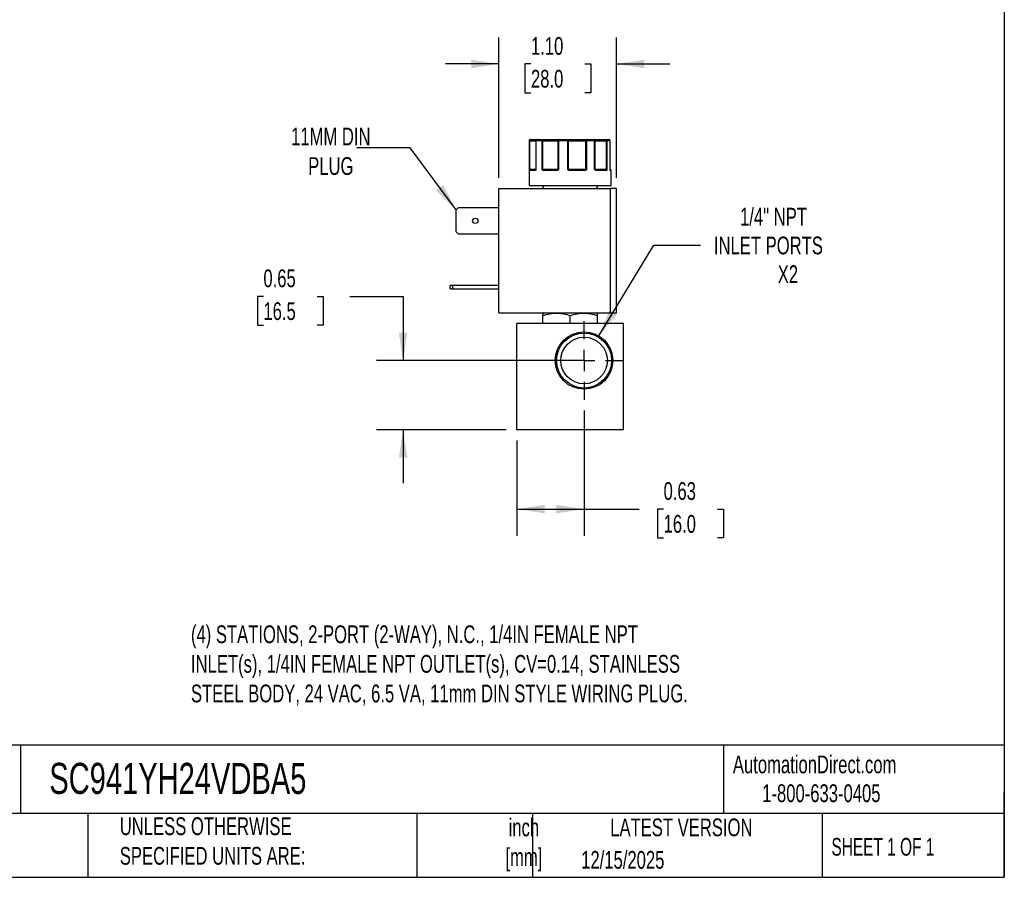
# Model space of a CAD drawing. Header units: inches. Extents: x 0.5 to 21.5, y 0.5 to 16.5.
# Tile 16 of 22: x 12.3 to 21.5, y 0.5 to 8.6. Entities that reach past the tile are written whole.
import ezdxf

# ---------------------------------------------------------------- set-up
doc = ezdxf.new("R2010")
doc.units = ezdxf.units.IN
doc.header["$LTSCALE"] = 2
doc.header["$MEASUREMENT"] = 0
doc.linetypes.add('SLD-Center', pattern=[0.75, 0.6, -0.05, 0.05, -0.05])
doc.linetypes.add('SLD-Solid', pattern=[0])
doc.layers.add('CENTER', color=40, linetype='SLD-Center')
doc.layers.add('DIMENSIONS', color=140, linetype='SLD-Solid', lineweight=25)
doc.layers.add('TEXT', color=140, linetype='SLD-Solid', lineweight=25)
doc.styles.add('SLDTEXTSTYLE0', font='TXT', dxfattribs={"width": 0.7})
doc.styles.add('SLDTEXTSTYLE1', font='TXT', dxfattribs={"width": 0.65})
doc.dimstyles.new('SLDDIMSTYLE0', dxfattribs={"dimtxt": 0.169922, "dimasz": 0.26, "dimexe": 0, "dimexo": 0.0625, "dimgap": 0.04248, "dimtad": 0, "dimtih": 1, "dimtoh": 1, "dimrnd": 1e-09, "dimdsep": 46, "dimtxsty": 'SLDTEXTSTYLE0', "dimsah": 1, "dimcen": 0.09, "dimadec": 0, "dimazin": 2, "dimtfac": 1, "dimtmove": 0, "dimatfit": 0, "dimfxl": 0, "dimfrac": 2, "dimtolj": 1, "dimtzin": 12, "dimarcsym": 0})
doc.dimstyles.new('SLDDIMSTYLE3', dxfattribs={"dimtxt": 0.169922, "dimasz": 0.26, "dimexe": 0, "dimexo": 0.0625, "dimgap": 0.04248, "dimtad": 0, "dimtih": 1, "dimtoh": 1, "dimrnd": 1e-09, "dimzin": 4, "dimdsep": 46, "dimtxsty": 'SLDTEXTSTYLE0', "dimsah": 1, "dimcen": 0.09, "dimadec": 0, "dimazin": 1, "dimtfac": 1, "dimtmove": 0, "dimatfit": 0, "dimfxl": 0, "dimfrac": 2, "dimtolj": 1, "dimtzin": 12, "dimarcsym": 0})
doc.dimstyles.new('SLDDIMSTYLE4', dxfattribs={"dimtxt": 0.169922, "dimasz": 0.26, "dimexe": 0, "dimexo": 0.0625, "dimgap": 0.04248, "dimtad": 0, "dimtih": 1, "dimtoh": 1, "dimrnd": 1e-09, "dimzin": 12, "dimdsep": 46, "dimtxsty": 'SLDTEXTSTYLE0', "dimsah": 1, "dimcen": 0, "dimadec": 0, "dimazin": 3, "dimtfac": 1, "dimtofl": 0, "dimtmove": 0, "dimatfit": 3, "dimfxl": 0, "dimfrac": 2, "dimtolj": 1, "dimtzin": 12, "dimarcsym": 0})
doc.dimstyles.new('SLDDIMSTYLE5', dxfattribs={"dimtxt": 0.169922, "dimasz": 0.26, "dimexe": 0, "dimexo": 0.0625, "dimgap": 0.04248, "dimtad": 0, "dimtih": 1, "dimtoh": 1, "dimrnd": 1e-09, "dimdsep": 46, "dimtxsty": 'SLDTEXTSTYLE0', "dimsah": 1, "dimcen": 0.09, "dimadec": 0, "dimazin": 2, "dimtfac": 1, "dimtofl": 0, "dimtmove": 0, "dimatfit": 3, "dimfxl": 0, "dimfrac": 2, "dimtolj": 1, "dimtzin": 12, "dimarcsym": 0})
doc.dimstyles.new('SLDDIMSTYLE6', dxfattribs={"dimtxt": 0.18, "dimasz": 0.26, "dimexe": 0, "dimexo": 0.0625, "dimgap": 0, "dimtad": 0, "dimtih": 1, "dimtoh": 1, "dimdec": 0, "dimrnd": 1e-09, "dimzin": 0, "dimdsep": 46, "dimtxsty": 'Standard', "dimsah": 1, "dimcen": 0.09, "dimadec": 0, "dimazin": 0, "dimtfac": 0.26, "dimtdec": 0, "dimtofl": 0, "dimtmove": 0, "dimatfit": 3, "dimfxl": 0, "dimfrac": 2, "dimtolj": 1, "dimtzin": 0, "dimarcsym": 0})

# ---------------------------------------------------------------- blocks, each defined once
blk = doc.blocks.new('_D_8')
at = {"layer": 'DIMENSIONS'}
for p, q in [((14.5457, 5.9557), (14.4887, 5.9557)), ((14.4887, 5.9557), (14.4887, 5.6857)), ((15.0507, 5.9557), (15.1077, 5.9557)), ((15.1077, 5.9557), (15.1077, 5.6857)), ((15.3571, 5.9557), (15.8571, 5.9557)), ((15.8571, 5.9557), (15.8571, 5.3534)), ((14.4887, 5.6857), (14.5457, 5.6857)), ((15.1077, 5.6857), (15.0507, 5.6857)), ((17.4554, 5.3534), (15.6071, 5.3534)), ((16.8254, 4.7024), (15.6071, 4.7024)), ((15.8571, 4.7024), (15.8571, 4.2024))]:
    blk.add_line(p, q, dxfattribs=at)
for points in [[(15.8571, 5.3534), (15.8971, 5.6134), (15.8171, 5.6134)], [(15.8571, 4.7024), (15.8171, 4.4424), (15.8971, 4.4424)]]:
    blk.add_solid(points, dxfattribs=at)
at = {"layer": 'DIMENSIONS', "char_height": 0.16667, "attachment_point": 1, "style": 'SLDTEXTSTYLE0'}
for s, insert in [('0.65', (14.5457, 6.2086)), ('16.5', (14.5457, 5.9005))]:
    blk.add_mtext(s, dxfattribs=dict(at, insert=insert))
blk = doc.blocks.new('_D_9')
at = {"layer": 'DIMENSIONS'}
for p, q in [((17.5554, 4.8835), (17.5554, 3.7078)), ((16.9254, 4.6024), (16.9254, 3.7078)), ((16.9254, 3.9578), (17.5554, 3.9578)), ((17.5554, 3.9578), (18.0716, 3.9578)), ((18.3019, 3.9578), (18.2448, 3.9578)), ((18.2448, 3.9578), (18.2448, 3.6878)), ((18.8068, 3.9578), (18.8639, 3.9578)), ((18.8639, 3.9578), (18.8639, 3.6878)), ((18.2448, 3.6878), (18.3019, 3.6878)), ((18.8639, 3.6878), (18.8068, 3.6878))]:
    blk.add_line(p, q, dxfattribs=at)
for points in [[(16.9254, 3.9578), (17.1854, 3.9178), (17.1854, 3.9978)], [(17.5554, 3.9578), (17.2954, 3.9978), (17.2954, 3.9178)]]:
    blk.add_solid(points, dxfattribs=at)
at = {"layer": 'DIMENSIONS', "char_height": 0.16667, "attachment_point": 1, "style": 'SLDTEXTSTYLE0'}
for s, insert in [('0.63', (18.3019, 4.2107)), ('16.0', (18.3019, 3.9026))]:
    blk.add_mtext(s, dxfattribs=dict(at, insert=insert))
blk = doc.blocks.new('_D_10')
at = {"layer": 'DIMENSIONS'}
for p, q in [((17.6952, 5.5842), (18.2118, 6.4374)), ((18.2118, 6.4374), (18.6493, 6.4374))]:
    blk.add_line(p, q, dxfattribs=at)
blk.add_solid([(17.6952, 5.5842), (17.8641, 5.7859), (17.7956, 5.8273)], dxfattribs=at)
at = {"layer": 'DIMENSIONS', "attachment_point": 1, "style": 'SLDTEXTSTYLE0'}
for s, insert, char_height in [('1/4" NPT', (19.0198, 6.7873), 0.16667), ('INLET PORTS', (18.7743, 6.5172), 0.166667), ('X2', (19.3735, 6.2472), 0.16667)]:
    blk.add_mtext(s, dxfattribs=dict(at, insert=insert, char_height=char_height))
blk = doc.blocks.new('_D_11')
at = {"layer": 'DIMENSIONS'}
for p, q in [((16.7561, 7.0678), (16.7561, 8.3883)), ((17.8601, 7.0678), (17.8601, 8.3883)), ((16.7561, 8.1383), (16.2561, 8.1383)), ((17.057, 8.1383), (16.9999, 8.1383)), ((16.9999, 8.1383), (16.9999, 7.8682)), ((17.5619, 8.1383), (17.619, 8.1383)), ((17.619, 8.1383), (17.619, 7.8682)), ((17.8601, 8.1383), (18.3601, 8.1383)), ((16.9999, 7.8682), (17.057, 7.8682)), ((17.619, 7.8682), (17.5619, 7.8682))]:
    blk.add_line(p, q, dxfattribs=at)
for points in [[(16.7561, 8.1383), (16.4961, 8.1783), (16.4961, 8.0983)], [(17.8601, 8.1383), (18.1201, 8.0983), (18.1201, 8.1783)]]:
    blk.add_solid(points, dxfattribs=at)
at = {"layer": 'DIMENSIONS', "char_height": 0.16667, "attachment_point": 1, "style": 'SLDTEXTSTYLE0'}
for s, insert in [('1.10', (17.057, 8.3911)), ('28.0', (17.057, 8.083))]:
    blk.add_mtext(s, dxfattribs=dict(at, insert=insert))
blk = doc.blocks.new('SW_CENTERMARKSYMBOL_4')
at = {"layer": 'CENTER', "color": 0}
for p, q in [((0, 0.2), (0, 0.3699)), ((0, 0), (0, 0.1)), ((-0.2, 0), (-0.3699, 0)), ((0, 0), (-0.1, 0)), ((0, 0), (0, -0.1)), ((0, 0), (0.1, 0)), ((0.2, 0), (0.3699, 0)), ((0, -0.2), (0, -0.3699))]:
    blk.add_line(p, q, dxfattribs=at)

msp = doc.modelspace()

# ---------------------------------------------------------------- linework, layer by layer
for p, q in [((17.0404, 7.4178), (17.0404, 6.9978)), ((17.0429, 7.4178), (17.0404, 7.4178)), ((17.0429, 7.1478), (17.0429, 7.4178)), ((17.0475, 7.4178), (17.0429, 7.4178)), ((17.0475, 7.1478), (17.0475, 7.4178)), ((17.0475, 7.4178), (17.1025, 7.4178)), ((17.1025, 7.4178), (17.1025, 7.1478)), ((17.1041, 7.4178), (17.1025, 7.4178)), ((17.1041, 7.4178), (17.1041, 7.1478)), ((17.1607, 7.4178), (17.1041, 7.4178)), ((17.1607, 7.1478), (17.1607, 7.4178)), ((17.1689, 7.4178), (17.1607, 7.4178)), ((17.1689, 7.4178), (17.3092, 7.4178)), ((17.1689, 7.1478), (17.1689, 7.4178)), ((17.3156, 7.4178), (17.3092, 7.4178)), ((17.3092, 7.4178), (17.3092, 7.1478)), ((17.3156, 7.4178), (17.3156, 7.1478)), ((17.4023, 7.4178), (17.3156, 7.4178)), ((17.4023, 7.1478), (17.4023, 7.4178)), ((17.4103, 7.4178), (17.4023, 7.4178)), ((17.4103, 7.1478), (17.4103, 7.4178)), ((17.4103, 7.4178), (17.5699, 7.4178)), ((17.5699, 7.4178), (17.5699, 7.1478)), ((17.5785, 7.4178), (17.5699, 7.4178)), ((17.5785, 7.4178), (17.5785, 7.1478)), ((17.6548, 7.4178), (17.5785, 7.4178)), ((17.6548, 7.1478), (17.6548, 7.4178)), ((17.6588, 7.4178), (17.6548, 7.4178)), ((17.6588, 7.1478), (17.6588, 7.4178)), ((17.6588, 7.4178), (17.7629, 7.4178)), ((17.7629, 7.4178), (17.7629, 7.1478)), ((17.7698, 7.4178), (17.7629, 7.4178)), ((17.7698, 7.4178), (17.7698, 7.1478)), ((17.7999, 7.4178), (17.7698, 7.4178)), ((17.7999, 7.1478), (17.7999, 7.4178)), ((17.8002, 7.4178), (17.7999, 7.4178)), ((17.8002, 7.1478), (17.8002, 7.4178)), ((17.8002, 7.1478), (17.8002, 7.4178)), ((17.8002, 7.4178), (17.8002, 7.4178)), ((17.0429, 7.1478), (17.0475, 7.1478)), ((17.0956, 7.1378), (17.0451, 7.1378)), ((17.1025, 7.1478), (17.0475, 7.1478)), ((17.1006, 7.1433), (17.102, 7.1456)), ((17.1025, 7.1478), (17.1041, 7.1478)), ((17.1607, 7.1478), (17.1689, 7.1478)), ((17.3092, 7.1478), (17.1689, 7.1478)), ((17.3005, 7.1378), (17.1725, 7.1378)), ((17.3092, 7.1478), (17.3156, 7.1478)), ((17.4023, 7.1478), (17.4103, 7.1478)), ((17.5699, 7.1478), (17.4103, 7.1478)), ((17.5638, 7.1378), (17.4182, 7.1378)), ((17.5699, 7.1478), (17.5785, 7.1478)), ((17.6548, 7.1478), (17.6588, 7.1478)), ((17.7629, 7.1478), (17.6588, 7.1478)), ((17.7624, 7.1378), (17.6673, 7.1378)), ((17.7629, 7.1478), (17.7698, 7.1478)), ((17.7999, 7.1478), (17.8002, 7.1478)), ((17.8054, 7.1428), (17.8008, 7.1428)), ((17.8054, 7.1428), (17.8008, 7.1428)), ((17.8054, 7.1428), (17.8008, 7.1428)), ((17.8054, 7.1428), (17.8008, 7.1428)), ((17.8104, 7.1378), (17.8033, 7.1378)), ((17.8104, 6.9978), (17.8104, 7.1378)), ((16.7561, 5.8008), (16.7561, 6.9678)), ((16.7561, 6.9678), (17.8001, 6.9678)), ((17.0404, 6.9978), (17.8104, 6.9978)), ((17.1619, 6.9978), (17.1792, 6.9678)), ((17.6716, 6.9678), (17.6889, 6.9978)), ((17.8001, 6.9678), (17.8001, 5.8008)), ((17.8601, 6.9678), (17.8001, 6.9678)), ((17.8601, 5.8008), (17.8601, 6.9678)), ((16.3541, 6.7676), (16.3753, 6.7888)), ((16.3541, 6.562), (16.3541, 6.7676)), ((16.3753, 6.7888), (16.7561, 6.7888)), ((16.3753, 6.5408), (16.3541, 6.562)), ((16.7561, 6.5408), (16.3753, 6.5408)), ((16.2981, 6.0258), (16.2981, 6.0568)), ((16.3193, 6.0568), (16.2981, 6.0568)), ((16.2981, 6.0258), (16.3193, 6.0258)), ((16.3193, 6.0568), (16.3193, 6.0258)), ((16.7561, 6.0568), (16.3193, 6.0568)), ((16.3193, 6.0258), (16.7561, 6.0258)), ((16.7561, 5.8008), (17.8001, 5.8008)), ((17.1735, 5.8008), (17.1695, 5.7985)), ((17.1695, 5.7024), (17.1695, 5.7757)), ((17.4254, 5.7024), (17.4254, 5.7757)), ((17.6813, 5.7985), (17.6774, 5.8008)), ((17.6813, 5.7024), (17.6813, 5.7757)), ((17.8001, 5.8008), (17.8601, 5.8008)), ((16.9254, 4.7024), (16.9254, 5.7024)), ((17.9254, 5.7024), (16.9254, 5.7024)), ((17.9254, 4.7024), (17.9254, 5.7024)), ((17.9254, 4.7024), (16.9254, 4.7024))]:
    msp.add_line(p, q)
at = {"flags": 128}
for points in [[(17.0475, 7.4178), (17.0476, 7.4197), (17.0479, 7.4216), (17.0484, 7.4233), (17.0491, 7.4249), (17.0499, 7.4261), (17.0508, 7.427), (17.0518, 7.4276), (17.0529, 7.4278)], [(17.3185, 7.4278), (17.3179, 7.4276), (17.3174, 7.427), (17.3169, 7.4261), (17.3165, 7.4249), (17.3161, 7.4233), (17.3158, 7.4216), (17.3157, 7.4197), (17.3156, 7.4178)], [(17.5745, 7.4278), (17.5736, 7.4276), (17.5727, 7.427), (17.5719, 7.4261), (17.5712, 7.4249), (17.5707, 7.4233), (17.5702, 7.4216), (17.57, 7.4197), (17.5699, 7.4178)], [(17.5745, 7.4278), (17.5753, 7.4276), (17.576, 7.427), (17.5767, 7.4261), (17.5773, 7.4249), (17.5778, 7.4233), (17.5782, 7.4216), (17.5784, 7.4197), (17.5785, 7.4178)], [(17.6548, 7.4178), (17.6546, 7.4197), (17.6543, 7.4216), (17.6537, 7.4233), (17.653, 7.4249), (17.6521, 7.4261), (17.6511, 7.427), (17.65, 7.4276), (17.6488, 7.4278)], [(17.1725, 7.1378), (17.1725, 7.1388), (17.1727, 7.1397), (17.173, 7.1406), (17.1734, 7.1413), (17.1739, 7.1419), (17.1745, 7.1424), (17.1751, 7.1427), (17.1758, 7.1428)], [(17.3005, 7.1378), (17.3005, 7.1388), (17.3006, 7.1397), (17.3007, 7.1406), (17.301, 7.1413), (17.3012, 7.1419), (17.3015, 7.1424), (17.3018, 7.1427), (17.3021, 7.1428)], [(17.5638, 7.1378), (17.5638, 7.1388), (17.5636, 7.1397), (17.5635, 7.1406), (17.5633, 7.1413), (17.563, 7.1419), (17.5627, 7.1424), (17.5623, 7.1427), (17.562, 7.1428)], [(17.6673, 7.1378), (17.6673, 7.1388), (17.6671, 7.1397), (17.6668, 7.1406), (17.6664, 7.1413), (17.6659, 7.1419), (17.6654, 7.1424), (17.6648, 7.1427), (17.6642, 7.1428)], [(17.8012, 7.142), (17.8011, 7.1423), (17.801, 7.1427)]]:
    msp.add_lwpolyline(points, dxfattribs=at)
for centre, radius in [((16.5341, 6.6648), 0.025), ((17.5554, 5.3534), 0.2699), ((17.5554, 5.3534), 0.2582), ((17.5554, 5.3534), 0.219)]:
    msp.add_circle(centre, radius)
for centre, radius, start, end in [((17.0504, 7.4178), 0.01, 90, 180), ((17.0529, 7.4178), 0.00997, 90.18873, 180.18749), ((17.1125, 7.4178), 0.01, 90, 180), ((17.1134, 7.4185), 0.00929, 95.61824, 184.68657), ((17.1695, 7.4191), 0.00889, 102.44964, 188.52472), ((17.1492, 7.4202), 0.0198, 352.8946, 22.33955), ((17.3189, 7.4181), 0.00965, 92.31153, 182.13854), ((17.4444, 7.4203), 0.0422, 169.74366, 183.38621), ((17.4014, 7.4189), 0.009, 352.7666, 80.19617), ((17.6488, 7.4178), 0.01, 359.97663, 89.97661), ((17.7496, 7.4202), 0.0135, 349.85103, 34.20397), ((17.7603, 7.4183), 0.00952, 356.98676, 86.63051), ((17.7902, 7.4178), 0.01, 0, 90), ((17.7902, 7.4178), 0.01, 0, 90), ((17.79, 7.4179), 0.00987, 359.2155, 89.19341), ((17.0482, 7.14), 0.00451, 107.9286, 170.0526), ((17.0501, 7.1378), 0.00497, 90.35113, 180.34688), ((17.0398, 7.1476), 0.0077, 334.1046, 1.12435), ((17.1003, 7.1381), 0.00468, 94.75792, 184.07445), ((17.1034, 7.1421), 0.00295, 149.23463, 206.69857), ((17.0975, 7.1478), 0.005, 334.50632, 0), ((17.1728, 7.1363), 0.00879, 115.09177, 149.63011), ((17.1972, 7.1476), 0.0283, 179.57932, 186.70963), ((17.304, 7.1477), 0.00521, 318.04452, 0.33499), ((17.3158, 7.1461), 0.00807, 192.8152, 221.07812), ((17.4752, 7.0896), 0.0841, 139.43058, 142.51468), ((17.4163, 7.1477), 0.006, 179.08487, 214.70926), ((17.4849, 7.139), 0.0667, 176.77829, 181.0729), ((17.5612, 7.1476), 0.00867, 337.28351, 1.09603), ((17.5617, 7.1331), 0.0134, 34.6734, 56.16342), ((17.6638, 7.1478), 0.005, 179.99605, 224.63651), ((17.6573, 7.1429), 0.0032, 318.07109, 25.40195), ((17.7576, 7.1381), 0.00472, 356.4445, 85.93642), ((17.7809, 7.1476), 0.0179, 179.35438, 190.64961), ((17.7611, 7.1383), 0.00635, 22.66639, 69.92467), ((17.8052, 7.1478), 0.005, 180, 189.25698), ((17.8052, 7.1478), 0.005, 180, 189.24732), ((17.7983, 7.1413), 0.00307, 350.11588, 14.34088), ((17.7982, 7.1378), 0.00503, 359.85489, 52.6097), ((17.8054, 7.1378), 0.005, 0, 90)]:
    msp.add_arc(centre, radius, start, end)
for points, knots in [([(17.0529, 7.4278), (17.0591, 7.4278), (17.0716, 7.4278), (17.0877, 7.4278), (17.101, 7.4278), (17.1094, 7.4278), (17.1119, 7.4278), (17.1125, 7.4278)], [0, 0, 0, 0, 0.225621, 0.451344, 0.689789, 0.928441, 1, 1, 1, 1]), ([(17.1676, 7.4278), (17.1701, 7.4278), (17.1751, 7.4278), (17.1827, 7.4278), (17.1903, 7.4278), (17.1979, 7.4278), (17.2054, 7.4278), (17.2183, 7.4278), (17.2364, 7.4278), (17.2582, 7.4278), (17.2781, 7.4278), (17.2932, 7.4278), (17.3043, 7.4278), (17.3123, 7.4278), (17.3164, 7.4278), (17.3185, 7.4278)], [0, 0, 0, 0, 0.040712, 0.081199, 0.121575, 0.161957, 0.202462, 0.243205, 0.371568, 0.500042, 0.628406, 0.75688, 0.838051, 0.918781, 1, 1, 1, 1]), ([(17.4029, 7.4278), (17.4047, 7.4278), (17.4081, 7.4278), (17.4137, 7.4278), (17.4195, 7.4278), (17.4255, 7.4278), (17.4318, 7.4278), (17.4431, 7.4278), (17.4601, 7.4278), (17.4834, 7.4278), (17.5075, 7.4278), (17.5287, 7.4278), (17.5464, 7.4278), (17.5609, 7.4278), (17.57, 7.4278), (17.5745, 7.4278)], [0, 0, 0, 0, 0.040712, 0.081199, 0.121575, 0.161957, 0.202462, 0.243205, 0.371568, 0.500042, 0.628406, 0.75688, 0.838051, 0.918781, 1, 1, 1, 1]), ([(17.6488, 7.4278), (17.6489, 7.4278), (17.6492, 7.4278), (17.6501, 7.4278), (17.6514, 7.4278), (17.6532, 7.4278), (17.6553, 7.4278), (17.6596, 7.4278), (17.6676, 7.4278), (17.6815, 7.4278), (17.6985, 7.4278), (17.7158, 7.4278), (17.7319, 7.4278), (17.7461, 7.4278), (17.7559, 7.4278), (17.7608, 7.4278)], [0, 0, 0, 0, 0.040712, 0.081199, 0.121575, 0.161957, 0.202462, 0.243205, 0.371568, 0.500042, 0.628406, 0.75688, 0.838051, 0.918781, 1, 1, 1, 1]), ([(17.0437, 7.1408), (17.0436, 7.1412), (17.0435, 7.1422), (17.0433, 7.1439), (17.0431, 7.1458), (17.043, 7.1471), (17.0429, 7.1478)], [0, 0, 0, 0, 0.236129, 0.498993, 0.712542, 1, 1, 1, 1]), ([(17.0451, 7.1378), (17.0449, 7.1378), (17.0447, 7.1379), (17.0443, 7.1384), (17.044, 7.1394), (17.0438, 7.1403), (17.0437, 7.1408)], [0, 0, 0, 0, 0.270747, 0.52324, 0.763872, 1, 1, 1, 1]), ([(17.1007, 7.1408), (17.1004, 7.1404), (17.0999, 7.1396), (17.0989, 7.1388), (17.0979, 7.1382), (17.0968, 7.1378), (17.096, 7.1378), (17.0956, 7.1378)], [0, 0, 0, 0, 0.1888076, 0.3795113, 0.575987, 0.7817848, 1, 1, 1, 1]), ([(17.102, 7.1456), (17.1018, 7.1453), (17.1015, 7.1446), (17.1009, 7.1437), (17.1006, 7.1433)], [0, 0, 0, 0, 0.499523, 1, 1, 1, 1]), ([(17.102, 7.1456), (17.1018, 7.1453), (17.1015, 7.1446), (17.1009, 7.1437), (17.1006, 7.1433)], [0, 0, 0, 0, 0.507151, 1, 1, 1, 1]), ([(17.1041, 7.1478), (17.1038, 7.147), (17.1033, 7.1458), (17.1025, 7.1439), (17.1017, 7.1422), (17.101, 7.1412), (17.1007, 7.1408)], [0, 0, 0, 0, 0.291242, 0.500217, 0.762096, 1, 1, 1, 1]), ([(17.1652, 7.1408), (17.1648, 7.1412), (17.1639, 7.1422), (17.1628, 7.1439), (17.1618, 7.1458), (17.1611, 7.1471), (17.1607, 7.1478)], [0, 0, 0, 0, 0.2361294, 0.4989929, 0.7125421, 1, 1, 1, 1]), ([(17.1725, 7.1378), (17.1718, 7.1378), (17.1704, 7.1379), (17.1685, 7.1384), (17.1667, 7.1394), (17.1657, 7.1403), (17.1652, 7.1408)], [0, 0, 0, 0, 0.270747, 0.52324, 0.763872, 1, 1, 1, 1]), ([(17.3097, 7.1408), (17.3092, 7.1404), (17.3081, 7.1396), (17.3064, 7.1388), (17.3046, 7.1382), (17.3026, 7.1378), (17.3012, 7.1378), (17.3005, 7.1378)], [0, 0, 0, 0, 0.188808, 0.379511, 0.575987, 0.781785, 1, 1, 1, 1]), ([(17.3156, 7.1478), (17.3151, 7.147), (17.3142, 7.1458), (17.3128, 7.1439), (17.3114, 7.1422), (17.3102, 7.1412), (17.3097, 7.1408)], [0, 0, 0, 0, 0.291242, 0.500217, 0.762096, 1, 1, 1, 1]), ([(17.4085, 7.1408), (17.408, 7.1412), (17.4068, 7.1422), (17.4053, 7.1439), (17.4038, 7.1458), (17.4028, 7.1471), (17.4023, 7.1478)], [0, 0, 0, 0, 0.236129, 0.498993, 0.712542, 1, 1, 1, 1]), ([(17.4182, 7.1378), (17.4173, 7.1378), (17.4155, 7.1379), (17.4129, 7.1384), (17.4106, 7.1394), (17.4092, 7.1403), (17.4085, 7.1408)], [0, 0, 0, 0, 0.270747, 0.52324, 0.763872, 1, 1, 1, 1]), ([(17.5728, 7.1408), (17.5723, 7.1404), (17.5713, 7.1396), (17.5696, 7.1388), (17.5678, 7.1382), (17.5658, 7.1378), (17.5645, 7.1378), (17.5638, 7.1378)], [0, 0, 0, 0, 0.188808, 0.379511, 0.575987, 0.781785, 1, 1, 1, 1]), ([(17.5785, 7.1478), (17.578, 7.147), (17.5772, 7.1458), (17.5758, 7.1439), (17.5744, 7.1422), (17.5733, 7.1412), (17.5728, 7.1408)], [0, 0, 0, 0, 0.291242, 0.500217, 0.762096, 1, 1, 1, 1]), ([(17.6597, 7.1408), (17.6593, 7.1412), (17.6583, 7.1422), (17.6571, 7.1439), (17.6559, 7.1458), (17.6552, 7.1471), (17.6548, 7.1478)], [0, 0, 0, 0, 0.2361294, 0.4989929, 0.7125421, 1, 1, 1, 1]), ([(17.6673, 7.1378), (17.6666, 7.1378), (17.6652, 7.1379), (17.6632, 7.1384), (17.6613, 7.1394), (17.6603, 7.1403), (17.6597, 7.1408)], [0, 0, 0, 0, 0.270747, 0.52324, 0.763872, 1, 1, 1, 1]), ([(17.7669, 7.1408), (17.7667, 7.1404), (17.7662, 7.1396), (17.7653, 7.1388), (17.7644, 7.1382), (17.7634, 7.1378), (17.7627, 7.1378), (17.7624, 7.1378)], [0, 0, 0, 0, 0.188808, 0.379511, 0.575987, 0.781785, 1, 1, 1, 1]), ([(17.7698, 7.1478), (17.7695, 7.147), (17.7691, 7.1458), (17.7684, 7.1439), (17.7678, 7.1422), (17.7672, 7.1412), (17.7669, 7.1408)], [0, 0, 0, 0, 0.291242, 0.500217, 0.762096, 1, 1, 1, 1]), ([(17.8013, 7.1408), (17.8012, 7.1412), (17.8009, 7.1422), (17.8006, 7.1439), (17.8002, 7.1458), (17.8, 7.1471), (17.7999, 7.1478)], [0, 0, 0, 0, 0.236129, 0.498993, 0.712542, 1, 1, 1, 1]), ([(17.7999, 7.1478), (17.8, 7.147), (17.8002, 7.1458), (17.8006, 7.1439), (17.8009, 7.1422), (17.8012, 7.1412), (17.8013, 7.1408)], [0, 0, 0, 0, 0.291242, 0.500217, 0.762096, 1, 1, 1, 1]), ([(17.8014, 7.1415), (17.8014, 7.1415), (17.8015, 7.1414), (17.8013, 7.1417), (17.8012, 7.142)], [0, 0, 0, 0, 0.0507178, 1, 1, 1, 1]), ([(17.8033, 7.1378), (17.8031, 7.1378), (17.8027, 7.1379), (17.8022, 7.1384), (17.8017, 7.1394), (17.8014, 7.1403), (17.8013, 7.1408)], [0, 0, 0, 0, 0.270747, 0.52324, 0.763872, 1, 1, 1, 1]), ([(17.1695, 5.7757), (17.1904, 5.7826), (17.2115, 5.7884), (17.254, 5.7963), (17.2755, 5.7985), (17.3081, 5.7985), (17.319, 5.798), (17.3407, 5.7959), (17.3514, 5.7944), (17.3834, 5.7884), (17.4045, 5.7826), (17.4254, 5.7757)], [0, 0, 0, 0, 0.25, 0.25, 0.5, 0.5, 0.625, 0.625, 0.75, 0.75, 1, 1, 1, 1]), ([(17.4254, 5.7757), (17.4463, 5.7826), (17.4674, 5.7884), (17.5099, 5.7963), (17.5314, 5.7985), (17.564, 5.7985), (17.5749, 5.798), (17.5966, 5.7959), (17.6073, 5.7944), (17.6393, 5.7884), (17.6604, 5.7826), (17.6813, 5.7757)], [0, 0, 0, 0, 0.25, 0.25, 0.5, 0.5, 0.625, 0.625, 0.75, 0.75, 1, 1, 1, 1])]:
    msp.add_open_spline(points, degree=3, knots=knots)
for points in [[(17.1125, 7.4278), (17.1283, 7.4278), (17.1468, 7.4278), (17.1676, 7.4278)], [(17.3185, 7.4278), (17.346, 7.4278), (17.3743, 7.4278), (17.4029, 7.4278)], [(17.5745, 7.4278), (17.6008, 7.4278), (17.6258, 7.4278), (17.6488, 7.4278)], [(17.7608, 7.4278), (17.7736, 7.4278), (17.7835, 7.4278), (17.7902, 7.4278)], [(17.0429, 7.1478), (17.0434, 7.1465), (17.0454, 7.1452), (17.0468, 7.1443)], [(17.0468, 7.1443), (17.0476, 7.1432), (17.0488, 7.1428), (17.05, 7.1428)], [(17.05, 7.1428), (17.0576, 7.1428), (17.0746, 7.1428), (17.0999, 7.1428)], [(17.0999, 7.1428), (17.1005, 7.1428), (17.1011, 7.1432), (17.1016, 7.1443)], [(17.102, 7.1456), (17.1018, 7.1451), (17.1017, 7.1447), (17.1016, 7.1443)], [(17.1041, 7.1478), (17.1029, 7.147), (17.1023, 7.1463), (17.102, 7.1456)], [(17.1607, 7.1478), (17.1634, 7.1465), (17.1668, 7.1452), (17.1691, 7.1443)], [(17.1691, 7.1443), (17.1709, 7.1432), (17.1733, 7.1428), (17.1758, 7.1428)], [(17.1758, 7.1428), (17.2128, 7.1428), (17.2557, 7.1428), (17.3021, 7.1428)], [(17.3021, 7.1428), (17.3042, 7.1428), (17.3063, 7.1432), (17.3079, 7.1443)], [(17.3079, 7.1443), (17.3096, 7.1452), (17.312, 7.1465), (17.3156, 7.1478)], [(17.4023, 7.1478), (17.4061, 7.1465), (17.4092, 7.1452), (17.4114, 7.1443)], [(17.4114, 7.1443), (17.4133, 7.1432), (17.4158, 7.1428), (17.4183, 7.1428)], [(17.4183, 7.1428), (17.4674, 7.1428), (17.5162, 7.1428), (17.562, 7.1428)], [(17.562, 7.1428), (17.5646, 7.1428), (17.5672, 7.1432), (17.5692, 7.1443)], [(17.5692, 7.1443), (17.5716, 7.1452), (17.5751, 7.1465), (17.5785, 7.1478)], [(17.6548, 7.1478), (17.6578, 7.1465), (17.6592, 7.1452), (17.6602, 7.1443)], [(17.6602, 7.1443), (17.6613, 7.1432), (17.6628, 7.1428), (17.6642, 7.1428)], [(17.6642, 7.1428), (17.7024, 7.1428), (17.7342, 7.1428), (17.758, 7.1428)], [(17.758, 7.1428), (17.7599, 7.1428), (17.7618, 7.1432), (17.7633, 7.1443)], [(17.7633, 7.1443), (17.7652, 7.1452), (17.7681, 7.1465), (17.7698, 7.1478)], [(17.7999, 7.1478), (17.8003, 7.1471), (17.8003, 7.1465), (17.8001, 7.1459)], [(17.1695, 5.7985), (17.1695, 5.7985), (17.1695, 5.7896), (17.1695, 5.7757)], [(17.6813, 5.7757), (17.6813, 5.7896), (17.6813, 5.7985), (17.6813, 5.7985)]]:
    msp.add_open_spline(points, degree=3)
at = {"layer": 'TEXT'}
for p, q in [((21.5, 16.5), (21.5, 0.5)), ((21.5, 1.7422), (0.5, 1.7422)), ((12.2645, 1.7422), (12.2645, 1.1)), ((18.8642, 1.7422), (18.8642, 1.1)), ((21.5, 0.5), (21.5, 1.3)), ((21.5, 1.1), (0.5, 1.1)), ((12.8961, 1.1), (12.8961, 0.5)), ((15.9862, 1.1), (15.9862, 0.5)), ((17.0718, 1.1), (17.0718, 0.5)), ((19.7912, 1.1), (19.7912, 0.5)), ((0.5, 0.5), (21.5, 0.5))]:
    msp.add_line(p, q, dxfattribs=at)

# ---------------------------------------------------------------- block references
at = {"layer": 'CENTER'}
msp.add_blockref('SW_CENTERMARKSYMBOL_4', (17.5554, 5.3534), dxfattribs=at)

# ---------------------------------------------------------------- texts
at = {"layer": 'TEXT'}
for s, insert, char_height, attachment_point, style in [('11MM DIN^JPLUG', (15.1784, 7.5407), 0.166667, 2, 'SLDTEXTSTYLE0'), ('(4) STATIONS, 2-PORT (2-WAY), N.C., 1/4IN FEMALE NPT ^JINLET(s), 1/4IN FEMALE NPT OUTLET(s), CV=0.14, STAINLESS ^JSTEEL BODY, 24 VAC, 6.5 VA, 11mm DIN STYLE WIRING PLUG.', (13.8655, 2.8657), 0.1666667, 1, 'SLDTEXTSTYLE0'), ('SC941YH24VDBA5', (12.536, 1.5749), 0.291667, 1, 'SLDTEXTSTYLE0'), ('AutomationDirect.com', (18.9524, 1.6438), 0.166667, 1, 'SLDTEXTSTYLE0'), ('1-800-633-0405', (19.2277, 1.373), 0.166667, 1, 'SLDTEXTSTYLE0'), ('UNLESS OTHERWISE ^JSPECIFIED UNITS ARE:', (13.1975, 1.063), 0.166667, 1, 'SLDTEXTSTYLE0'), ('inch^J[mm]', (16.9905, 1.0521), 0.16667, 2, 'SLDTEXTSTYLE0'), ('LATEST VERSION', (18.4687, 1.0523), 0.166667, 2, 'SLDTEXTSTYLE0'), ('SHEET 1 OF 1', (19.8773, 0.8702), 0.166667, 1, 'SLDTEXTSTYLE1'), ('12/15/2025', (17.5286, 0.7473), 0.16667, 1, 'SLDTEXTSTYLE0')]:
    msp.add_mtext(s, dxfattribs=dict(at, insert=insert, char_height=char_height, attachment_point=attachment_point, style=style))

# ---------------------------------------------------------------- dimensions: what is measured, and where the dimension line sits
at = {"layer": 'DIMENSIONS'}
for base, p1, p2, dimstyle, picture, middle in [((16.7561, 8.1383), (17.8601, 6.9678), (16.7561, 6.9678), 'SLDDIMSTYLE3', '_D_11', (17.3095, 8.1383)), ((17.5554, 3.9578), (16.9254, 4.7024), (17.5554, 4.9835), 'SLDDIMSTYLE5', '_D_9', (18.5543, 3.9578))]:
    dim = msp.add_linear_dim(base=base, p1=p1, p2=p2, dimstyle=dimstyle, dxfattribs=at)
    dim.commit()
    dim.dimension.update_dxf_attribs({"geometry": picture, "text_midpoint": middle, "dimtype": 160})
dim = msp.add_diameter_dim_2p(p1=(17.4157, 5.1225), p2=(17.6952, 5.5842), text='1/4" NPT\\PINLET PORTS\\PX2', dimstyle='SLDDIMSTYLE4', override={"dimpost": '<>'}, dxfattribs=at)
dim.commit()
dim.dimension.update_dxf_attribs({"geometry": '_D_10', "text_midpoint": (19.5203, 6.4374), "dimtype": 163})
dim = msp.add_linear_dim(base=(15.8571, 5.3534), p1=(16.9254, 4.7024), p2=(17.5554, 5.3534), angle=90, dimstyle='SLDDIMSTYLE0', dxfattribs=at)
dim.commit()
dim.dimension.update_dxf_attribs({"geometry": '_D_8', "text_midpoint": (15.8571, 5.9557), "dimtype": 160})

# ---------------------------------------------------------------- leaders
at = {"layer": 'TEXT'}
msp.add_leader([(16.3541, 6.7676), (15.9223, 7.3516), (15.4223, 7.3516)], dimstyle='SLDDIMSTYLE6', dxfattribs=at)

doc.saveas('drawing.dxf')
